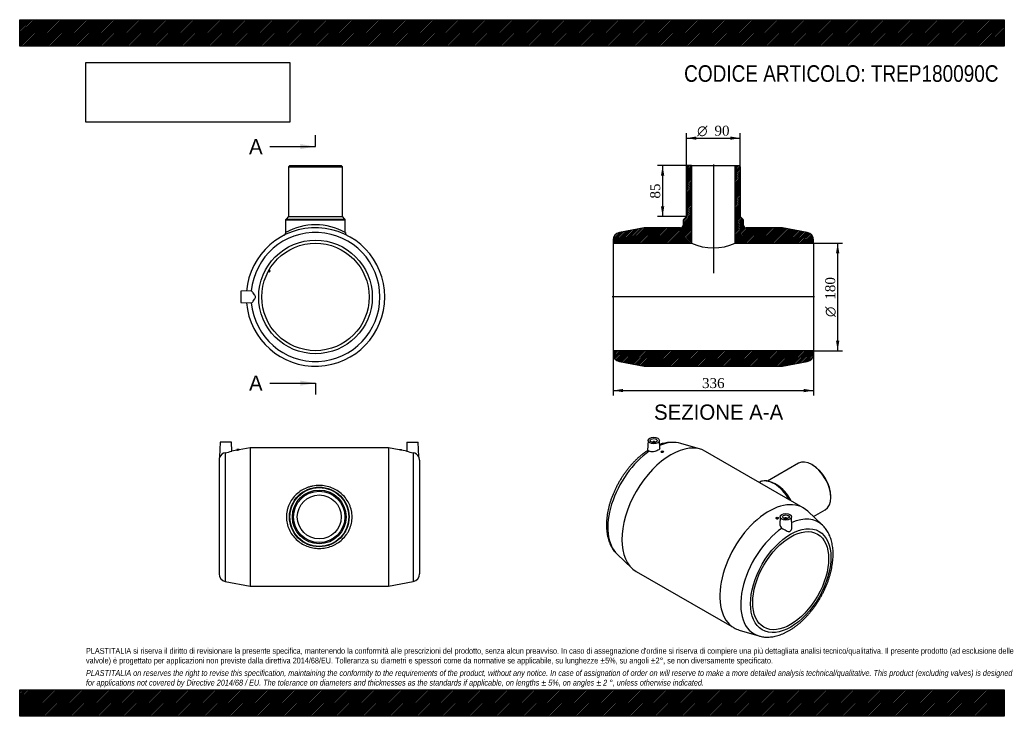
# Model space of a CAD drawing. Header units: millimetres. Extents: x 0 to 1650, y 0 to 1167.
import ezdxf
from ezdxf.enums import TextEntityAlignment as Align
from ezdxf.lldxf.tags import DXFTag

# ---------------------------------------------------------------- set-up
doc = ezdxf.new("R2010")
doc.units = ezdxf.units.MM
doc.header["$LTSCALE"] = 5.555556
for name, color, linetype in [('Default', 7, 'Continuous'), ('DV4_Default', 7, 'Continuous'), ('TREP180090C', 7, 'Continuous')]:
    doc.layers.add(name, color=color, linetype=linetype)
doc.styles.add('SEACAD_Solid_Edge_ANSI', font='seans.ttf')
doc.styles.add('SEACAD_Solid_Edge_ANSI1_Symbols', font='semeca1.ttf')
doc.styles.add('SEACAD_Times_New_Roman', font='times.ttf')
tags = doc.linetypes.add('CENTER2', pattern=[28.575, 19.05, -3.175, 3.175, -3.175]).pattern_tags.tags
tags[10:11] = [DXFTag(74, 4), DXFTag(75, 0), DXFTag(340, '0'), DXFTag(46, 0.0), DXFTag(50, 0.0), DXFTag(44, 0.0), DXFTag(45, 0.0)]
tags[8:9] = [DXFTag(74, 4), DXFTag(75, 0), DXFTag(340, '0'), DXFTag(46, 0.0), DXFTag(50, 0.0), DXFTag(44, 0.0), DXFTag(45, 0.0)]
tags[6:7] = [DXFTag(74, 4), DXFTag(75, 0), DXFTag(340, '0'), DXFTag(46, 0.0), DXFTag(50, 0.0), DXFTag(44, 0.0), DXFTag(45, 0.0)]
tags[4:5] = [DXFTag(74, 4), DXFTag(75, 0), DXFTag(340, '0'), DXFTag(46, 0.0), DXFTag(50, 0.0), DXFTag(44, 0.0), DXFTag(45, 0.0)]
doc.dimstyles.new('ANSImm', dxfattribs={"dimtxt": 16.666667, "dimasz": 16.666667, "dimexe": 8.333333, "dimexo": 0, "dimgap": 4.166667, "dimtad": 1, "dimdsep": 46, "dimtxsty": 'SEACAD_Times_New_Roman', "dimblk1": '_SE_FILLED', "dimblk2": '_SE_FILLED', "dimsah": 1, "dimcen": 8.333333, "dimazin": 0, "dimtfac": 0.85, "dimtdec": 3, "dimtofl": 0, "dimtmove": 0, "dimatfit": 3, "dimfxl": 1, "dimarcsym": 0})
picture_1 = doc.add_image_def('image1.jpg', size_in_pixel=(4302, 1260))

# ---------------------------------------------------------------- blocks, each defined once
blk = doc.blocks.new('SE')
at = {"layer": 'TREP180090C', "color": 7, "linetype": 'Continuous'}
for p, q in [((336, 458.9), (335.1, 434.5)), ((355, 458.9), (336, 458.9)), ((355.5, 444), (355, 458.9)), ((364, 445.7), (355.5, 444)), ((368, 446.6), (364, 446.6)), ((364, 446.6), (364, 445.7)), ((386, 449.9), (368, 446.4)), ((368, 446.5), (368, 446.6)), ((386, 449.9), (386, 217.9)), ((618, 449.9), (386, 449.9)), ((618, 449.9), (618, 217.9)), ((636, 446.4), (618, 449.9)), ((636, 446.6), (640, 446.6)), ((636, 446.6), (636, 446.5)), ((640, 445.7), (640, 446.6)), ((648.5, 444), (640, 445.7)), ((649, 458.9), (648.5, 444)), ((649, 458.9), (668, 458.9)), ((668.8, 434.5), (668, 458.9)), ((334, 429.2), (334, 238.7)), ((344.5, 441.5), (344.5, 225.9)), ((659.4, 441.5), (659.4, 225.9)), ((670, 429.2), (670, 238.7)), ((344.5, 225.9), (386, 217.9)), ((386, 217.9), (618, 217.9)), ((618, 217.9), (659.4, 225.9))]:
    blk.add_line(p, q, dxfattribs=at)
for radius in [50, 49.4, 45, 43, 36.8]:
    blk.add_circle((502, 333.9), radius, dxfattribs=at)
for centre, radius, start, end in [((347, 429.2), 13, 155.5091, 180), ((346.6, 428.8), 12.8, 99.3541, 153.7016), ((322.6, 559.1), 119.7, 280.5621, 285.9667), ((681.4, 559.1), 119.7, 254.0333, 259.4379), ((657.4, 428.8), 12.8, 26.2984, 80.6459), ((657, 429.2), 13, 0, 24.4916), ((347, 238.7), 13, 180, 259.0793), ((657, 238.7), 13, 280.9207, 0)]:
    blk.add_arc(centre, radius, start, end, dxfattribs=at)
for points, knots in [([(364, 445.7), (364, 445.7), (364.2, 445.7), (364.9, 445.8), (365.4, 445.9), (366.5, 446.1), (367, 446.2), (367.7, 446.4), (368, 446.4), (368, 446.5), (368, 446.5), (368, 446.5)], [0.1275895, 0.1275895, 0.1275895, 0.1275895, 0.25, 0.25, 0.375, 0.375, 0.5, 0.5, 0.625, 0.625, 0.6277826, 0.6277826, 0.6277826, 0.6277826]), ([(640, 445.7), (640, 445.7), (639.8, 445.7), (639, 445.8), (638.5, 445.9), (637.5, 446.1), (637, 446.2), (636.2, 446.4), (636, 446.4), (636, 446.5), (636, 446.5), (636, 446.5)], [0.1275895, 0.1275895, 0.1275895, 0.1275895, 0.25, 0.25, 0.375, 0.375, 0.5, 0.5, 0.625, 0.625, 0.6277826, 0.6277826, 0.6277826, 0.6277826]), ([(447, 333.9), (447, 337.5), (447.4, 341.1), (448.5, 346.3), (449, 348), (450.1, 351.4), (450.7, 353.1), (452.9, 357.9), (454.6, 360.9), (458.7, 366.6), (461, 369.2), (466.1, 374), (468.9, 376.2), (474.8, 379.9), (477.9, 381.4), (482.8, 383.4), (484.5, 383.9), (487.9, 384.9), (489.6, 385.3), (494.8, 386.3), (498.4, 386.6), (505.5, 386.7), (509.1, 386.3), (516.1, 385), (519.5, 384), (526.1, 381.4), (529.2, 379.9), (535.2, 376.1), (537.9, 374), (543, 369.2), (545.3, 366.6), (549.4, 360.9), (551.1, 357.9), (553.3, 353.1), (553.9, 351.4), (555, 348), (555.5, 346.3), (556.6, 341.1), (557, 337.6), (557, 330.4), (556.6, 326.8), (555.1, 319.8), (554, 316.5), (551.9, 311.6), (551.1, 310), (549.3, 307), (548.4, 305.5), (545.3, 301.3), (543, 298.6), (537.9, 293.9), (535.2, 291.7), (530.8, 289), (529.2, 288.1), (526.1, 286.5), (524.5, 285.8), (519.5, 283.8), (516.2, 282.9), (509.2, 281.5), (505.6, 281.2), (498.4, 281.2), (494.9, 281.5), (487.9, 282.8), (484.4, 283.8), (477.9, 286.4), (474.7, 288), (468.8, 291.7), (466.1, 293.9), (461, 298.6), (458.6, 301.3), (454.6, 306.9), (452.9, 310), (450, 316.4), (448.9, 319.8), (447.7, 325), (447.5, 326.8), (447.1, 330.3), (447, 332.1), (447, 333.9)], [0, 0, 0, 0, 0.03125, 0.03125, 0.046875, 0.046875, 0.0625, 0.0625, 0.09375, 0.09375, 0.125, 0.125, 0.15625, 0.15625, 0.1875, 0.1875, 0.203125, 0.203125, 0.21875, 0.21875, 0.25, 0.25, 0.28125, 0.28125, 0.3125, 0.3125, 0.34375, 0.34375, 0.375, 0.375, 0.40625, 0.40625, 0.4375, 0.4375, 0.453125, 0.453125, 0.46875, 0.46875, 0.5, 0.5, 0.53125, 0.53125, 0.5625, 0.5625, 0.578125, 0.578125, 0.59375, 0.59375, 0.625, 0.625, 0.65625, 0.65625, 0.671875, 0.671875, 0.6875, 0.6875, 0.71875, 0.71875, 0.75, 0.75, 0.78125, 0.78125, 0.8125, 0.8125, 0.84375, 0.84375, 0.875, 0.875, 0.90625, 0.90625, 0.9375, 0.9375, 0.96875, 0.96875, 0.984375, 0.984375, 1, 1, 1, 1])]:
    blk.add_open_spline(points, degree=3, knots=knots, dxfattribs=at)
blk = doc.blocks.new('SE1')
at = {"layer": 'TREP180090C', "color": 7, "linetype": 'Continuous'}
for p, q in [((1053.1, 461.9), (1052.3, 445.1)), ((1060.5, 459.2), (1060.5, 458.7)), ((1064.5, 458.7), (1064.5, 459.2)), ((1072.6, 449.1), (1072, 461.9)), ((1140.7, 447.3), (1108, 457)), ((1075, 443.4), (1075, 442.7)), ((1079, 443.1), (1079, 443.4)), ((1313.2, 348.9), (1149.2, 443.6)), ((1304.9, 423.8), (1253.3, 394)), ((1328.8, 420.7), (1327.4, 421.6)), ((1239.5, 391.8), (1239.2, 391.7)), ((1268.7, 387.7), (1265.5, 389.5)), ((1359.2, 366.4), (1359.2, 368.1)), ((1267.4, 332.3), (1267.4, 332.1)), ((1271.4, 331.6), (1271.4, 332.3)), ((1274.4, 334.1), (1273.8, 321.4)), ((1281.9, 331.4), (1281.9, 330.9)), ((1285.9, 330.9), (1285.9, 331.4)), ((1294.1, 317.6), (1293.4, 334.1)), ((1345.4, 319.9), (1320.6, 343.4)), ((1330.1, 334.4), (1349.9, 345.8)), ((1001, 271.7), (1025.8, 248.2)), ((1033.2, 242.7), (1197.2, 148)), ((1205.7, 144.4), (1238.4, 134.6))]:
    blk.add_line(p, q, dxfattribs=at)
for centre, radius, start, end in [((1092.8, 396.6), 62.2, 75.907, 109.2791), ((1249.7, 373.2), 21.3, 72.5953, 118.9546)]:
    blk.add_arc(centre, radius, start, end, dxfattribs=at)
for centre, major_axis, start_param, end_param in [((1091.2, 343.2), (-58, -100.5), 3.141593, 6.283185), ((1062.5, 459.2), (-2, 0), 2.647628, 6.283185), ((1062.5, 459.2), (-2, 0), 0, 0.493965), ((1061.9, 360.1), (-54, -93.5), 3.278451, 3.788577), ((1061.9, 360.1), (-54, -93.5), 4.020312, 6.146327), ((1327.4, 384.8), (-22.5, 39), 3.141593, 6.283185), ((1328.8, 385.6), (21.5, -37.2), 0.785398, 2.356194), ((1264.5, 348.5), (-25, 43.3), 0, 0.004425), ((1264.5, 348.5), (-25, 43.3), 4.698955, 6.283185), ((1265.5, 349.1), (24.7, -42.8), 1.52934, 2.626255), ((1268.7, 350.9), (-22.5, 39), 4.628706, 5.497787), ((1255.2, 248.5), (-58, -100.5), 3.004734, 6.283185), ((1283.9, 331.4), (2, 0), 0, 3.635557), ((1283.9, 331.4), (2, 0), 5.789221, 6.283185), ((1284.6, 231.5), (-54, -93.5), 3.004734, 3.805801), ((1284.6, 231.5), (-54, -93.5), 4.020312, 6.420044), ((1255.2, 248.5), (-58, -100.5), 0, 0.136859)]:
    blk.add_ellipse(centre, major_axis=major_axis, ratio=0.57735, start_param=start_param, end_param=end_param, dxfattribs=at)
for centre, major_axis in [((1062.5, 461.8), (-9.5, 0)), ((1062.5, 461.8), (-5.75, 0)), ((1077, 443.4), (-2, 0)), ((1269.4, 332.3), (2, 0)), ((1283.9, 334), (9.5, 0)), ((1283.9, 334), (5.75, 0)), ((1292, 227.2), (-47.6, -82.5)), ((1292, 227.2), (-45, -77.9))]:
    blk.add_ellipse(centre, major_axis=major_axis, ratio=0.57735, dxfattribs=at)
for points, knots in [([(1072.6, 449.1), (1072.6, 448.5), (1072.4, 447.9), (1071.4, 446.7), (1070.6, 446.1), (1068.6, 445), (1067.4, 444.4), (1064.8, 443.6), (1063.4, 443.3), (1060.6, 442.9), (1059.2, 442.9), (1056.8, 443.1), (1055.7, 443.4), (1054.8, 443.8)], [0.2592218, 0.2592218, 0.2592218, 0.2592218, 0.375, 0.375, 0.5, 0.5, 0.625, 0.625, 0.75, 0.75, 0.875, 0.875, 1, 1, 1, 1]), ([(1052.4, 445.2), (1051.8, 444.8), (1049.9, 443.6), (1046.5, 441.2), (1042.5, 438.1), (1038.5, 434.7), (1034.6, 431.2), (1030.7, 427.4), (1027, 423.5), (1023.3, 419.4), (1019.8, 415.2), (1016.4, 410.8), (1013.1, 406.3), (1009.9, 401.6), (1006.9, 396.9), (1004.1, 392), (1001.4, 387), (998.8, 382), (996.5, 376.9), (994.3, 371.8), (992.2, 366.6), (990.4, 361.5), (988.8, 356.3), (987.4, 351.1), (986.1, 345.9), (985.1, 340.7), (984.3, 335.6), (983.7, 330.5), (983.4, 325.5), (983.2, 320.6), (983.3, 315.7), (983.7, 311), (984.2, 306.4), (985, 301.9), (986.1, 297.6), (987.4, 293.4), (988.9, 289.5), (990.6, 285.7), (992.6, 282.2), (994.7, 278.9), (997.1, 275.8), (999.2, 273.4), (1000.5, 272.2), (1001, 271.7)], [0, 0, 0, 0, 0.01032, 0.035649, 0.060956, 0.086232, 0.111474, 0.13668, 0.161852, 0.186992, 0.212103, 0.23719, 0.262258, 0.28731, 0.312352, 0.33739, 0.362429, 0.387472, 0.412525, 0.437593, 0.462681, 0.487795, 0.51294, 0.53812, 0.56334, 0.588604, 0.613913, 0.639269, 0.66467, 0.690111, 0.715582, 0.741067, 0.766536, 0.791957, 0.81729, 0.842488, 0.867501, 0.892282, 0.916792, 0.941006, 0.964915, 0.988531, 1, 1, 1, 1]), ([(1054.8, 443.8), (1053.9, 444.2), (1053.2, 444.5), (1052.5, 444.9), (1052.3, 445.1), (1052.3, 445.2)], [0, 0, 0, 0, 0.125, 0.125, 0.2361024, 0.2361024, 0.2361024, 0.2361024]), ([(1079, 443.1), (1079, 442.9), (1078.8, 442.6), (1078.1, 442.2), (1077.6, 442), (1076.5, 441.9), (1076, 441.9), (1075.3, 442.2), (1075.1, 442.4), (1075, 442.6)], [0.5031986, 0.5031986, 0.5031986, 0.5031986, 0.625, 0.625, 0.75, 0.75, 0.875, 0.875, 1, 1, 1, 1]), ([(1267.4, 332.1), (1267.4, 331.7), (1267.6, 331.3), (1268.3, 330.7), (1268.8, 330.5), (1269.3, 330.5)], [0.751936, 0.751936, 0.751936, 0.751936, 0.875, 0.875, 1, 1, 1, 1]), ([(1269.3, 330.5), (1269.9, 330.4), (1270.4, 330.5), (1271.1, 330.9), (1271.4, 331.3), (1271.4, 331.6), (1271.4, 331.6), (1271.4, 331.6)], [0, 0, 0, 0, 0.125, 0.125, 0.25, 0.25, 0.2520326, 0.2520326, 0.2520326, 0.2520326]), ([(1238.5, 134.6), (1239.4, 134.4), (1241.2, 133.8), (1244.6, 133.2), (1248.3, 132.7), (1252.1, 132.6), (1256.1, 132.7), (1260.1, 133), (1264.2, 133.7), (1268.3, 134.6), (1272.5, 135.9), (1276.7, 137.4), (1280.9, 139.1), (1285.1, 141.2), (1289.4, 143.5), (1293.5, 146), (1297.7, 148.8), (1301.8, 151.9), (1305.8, 155.1), (1309.8, 158.5), (1313.7, 162.2), (1317.5, 166), (1321.2, 170), (1324.8, 174.2), (1328.2, 178.5), (1331.6, 182.9), (1334.8, 187.5), (1337.9, 192.2), (1340.9, 197.1), (1343.6, 202), (1346.3, 206.9), (1348.7, 212), (1351, 217.1), (1353.1, 222.2), (1355.1, 227.4), (1356.8, 232.6), (1358.3, 237.8), (1359.7, 243), (1360.8, 248.2), (1361.7, 253.3), (1362.4, 258.4), (1362.9, 263.5), (1363.1, 268.5), (1363.2, 273.3), (1363, 278.1), (1362.5, 282.8), (1361.8, 287.4), (1360.9, 291.8), (1359.8, 296), (1358.4, 300.1), (1356.7, 304), (1354.9, 307.6), (1352.9, 311), (1350.6, 314.3), (1348.2, 317.2), (1346.4, 319.1), (1345.5, 319.9), (1345.4, 319.9)], [0, 0, 0, 0, 0.011507, 0.028774, 0.046188, 0.063782, 0.081578, 0.099584, 0.117799, 0.136208, 0.154786, 0.173504, 0.192328, 0.211226, 0.230171, 0.249138, 0.268107, 0.287062, 0.305998, 0.32491, 0.343795, 0.362654, 0.381487, 0.400298, 0.419089, 0.437863, 0.456625, 0.475376, 0.494123, 0.512867, 0.531614, 0.550366, 0.569127, 0.587901, 0.606692, 0.625505, 0.644342, 0.663207, 0.682103, 0.701033, 0.719998, 0.738997, 0.758028, 0.777086, 0.796163, 0.81524, 0.834294, 0.853299, 0.872221, 0.891025, 0.909674, 0.928134, 0.946381, 0.964402, 0.982196, 0.99978, 1, 1, 1, 1]), ([(1273.8, 321.4), (1273.8, 321.2), (1273.8, 321), (1273.9, 319.8), (1274.3, 318.7), (1275.5, 316.8), (1276.4, 316), (1277.4, 315.2)], [0.7258264, 0.7258264, 0.7258264, 0.7258264, 0.75, 0.75, 0.875, 0.875, 1, 1, 1, 1]), ([(1277.4, 315.2), (1278.5, 314.5), (1279.7, 313.8), (1282.1, 312.4), (1283.3, 311.7), (1285.7, 310.6), (1286.8, 310), (1288.5, 309.6), (1289.1, 309.4), (1290.2, 309.4), (1290.7, 309.5), (1291.7, 310.1), (1292.1, 310.6), (1292.8, 311.6), (1293.1, 312.2), (1293.8, 314.1), (1294, 315.4), (1294.1, 317), (1294.1, 317.3), (1294.1, 317.6)], [0, 0, 0, 0, 0.125, 0.125, 0.25, 0.25, 0.375, 0.375, 0.4375, 0.4375, 0.5, 0.5, 0.5625, 0.5625, 0.625, 0.625, 0.75, 0.75, 0.7812125, 0.7812125, 0.7812125, 0.7812125])]:
    blk.add_open_spline(points, degree=3, knots=knots, dxfattribs=at)
blk = doc.blocks.new('SE2')
at = {"layer": 'TREP180090C', "color": 7, "linetype": 'Continuous'}
for p, q in [((452.7, 922.3), (450.7, 920.3)), ((450.7, 920.3), (540.7, 920.3)), ((450.7, 920.3), (450.7, 837.3)), ((452.7, 922.3), (538.7, 922.3)), ((540.7, 920.3), (538.7, 922.3)), ((540.7, 837.3), (540.7, 920.3)), ((445.7, 831.4), (545.7, 831.4)), ((445.7, 831.4), (445.7, 810.1)), ((450.7, 837.3), (446.3, 832.8)), ((446.3, 832.8), (545.1, 832.8)), ((450.7, 837.3), (540.7, 837.3)), ((545.1, 832.8), (540.7, 837.3)), ((545.7, 810.1), (545.7, 831.4)), ((416.8, 745.5), (418.5, 744.5)), ((419.5, 746.3), (417.8, 747.3)), ((418.5, 744.5), (419.5, 746.3)), ((388, 712.4), (370.7, 711.8)), ((370.7, 711.8), (370.7, 692.8)), ((370.7, 692.8), (388, 692.2))]:
    blk.add_line(p, q, dxfattribs=at)
for radius in [95.2, 90]:
    blk.add_circle((495.7, 702.3), radius, dxfattribs=at)
for centre, radius, start, end in [((447.7, 831.4), 2, 135, 180), ((543.7, 831.4), 2, 0, 45), ((495.7, 702.3), 116, 0, 175.1394), ((495.7, 702.3), 108, 185.3469, 174.6531), ((440.8, 810), 4.94, 299.1474, 0.662), ((495.7, 722.2), 101.1, 60.3602, 119.6398), ((550.7, 810), 4.93, 179.2571, 239.3117), ((495.7, 702.3), 116, 184.8606, 360)]:
    blk.add_arc(centre, radius, start, end, dxfattribs=at)
for points in [[(388.2, 712.3), (388.1, 712.4), (388.1, 712.4), (388, 712.4)], [(388, 692.2), (388.1, 692.2), (388.1, 692.2), (388.2, 692.2)]]:
    blk.add_open_spline(points, degree=3, dxfattribs=at)
blk.add_open_spline([(388.2, 692.2), (388.4, 692.3), (388.9, 692.7), (390, 693.9), (390.8, 694.6), (392.2, 696.4), (393, 697.4), (394.1, 699), (394.4, 699.6), (395, 700.9), (395.1, 701.6), (395.1, 703), (395, 703.7), (394.4, 704.9), (394.1, 705.5), (393, 707.2), (392.2, 708.2), (390.7, 709.9), (390, 710.7), (388.9, 711.8), (388.4, 712.2), (388.2, 712.3)], degree=3, knots=[0, 0, 0, 0, 0.125, 0.125, 0.25, 0.25, 0.375, 0.375, 0.4375, 0.4375, 0.5, 0.5, 0.5625, 0.5625, 0.625, 0.625, 0.75, 0.75, 0.875, 0.875, 1, 1, 1, 1], dxfattribs=at)
blk = doc.blocks.new('SE4')
at = {"color": 7, "linetype": 'Continuous', "style": 'SEACAD_Solid_Edge_ANSI'}
blk.add_text('A', height=25.6, dxfattribs=at).set_placement((384.3, 966.9), align=Align.TOP_LEFT)
blk = doc.blocks.new('SE5')
at = {"color": 7, "linetype": 'Continuous', "style": 'SEACAD_Solid_Edge_ANSI'}
blk.add_text('A', height=25.6, dxfattribs=at).set_placement((384.3, 570.7), align=Align.TOP_LEFT)
blk = doc.blocks.new('SEANNOT_GROUP')
at = {"linetype": 'Continuous'}
blk.add_hatch(color=7, dxfattribs=at).paths.add_polyline_path([(470.2, 949.9), (495.7, 954.1), (470.2, 958.4)])
at = {"color": 7, "linetype": 'Continuous'}
blk.add_lwpolyline([(419, 954.1), (495.7, 954.1)], dxfattribs=at)
blk = doc.blocks.new('SEANNOT_GROUP1')
at = {"linetype": 'Continuous'}
blk.add_hatch(color=7, dxfattribs=at).paths.add_polyline_path([(470.2, 553.7), (495.7, 558), (470.2, 562.2)])
at = {"color": 7, "linetype": 'Continuous'}
blk.add_lwpolyline([(419, 558), (495.7, 558)], dxfattribs=at)
blk = doc.blocks.new('SE3')
at = {"layer": 'Default', "color": 7, "linetype": 'CENTER2'}
for p, q in [((495.7, 954.1), (495.7, 973.3)), ((495.7, 558), (495.7, 538.8))]:
    blk.add_line(p, q, dxfattribs=at)
at = {"layer": 'Default', "color": 7, "linetype": 'CENTER2', "const_width": 0.0001}
blk.add_lwpolyline([(495.7, 954.1), (495.7, 558)], dxfattribs=at)
at = {"layer": 'Default'}
for name in ['SE4', 'SEANNOT_GROUP', 'SE5', 'SEANNOT_GROUP1']:
    blk.add_blockref(name, (0, 0), dxfattribs=at)
blk = doc.blocks.new('SE6')
at = {"layer": 'TREP180090C', "linetype": 'Continuous'}
h = blk.add_hatch(dxfattribs=at)
h.set_pattern_fill('LINE', scale=0.629921, angle=45, style=0)
edge = h.paths.add_edge_path()
edge.add_line((1107.4, 818.3), (1046.4, 818.3))
edge.add_line((1046.4, 818.3), (1005, 810.3))
edge.add_arc((1007.4, 797.5), 13, 100.9207, 180)
edge.add_line((994.4, 797.5), (994.4, 792.3))
edge.add_line((994.4, 792.3), (1125.6, 792.3))
edge.add_line((1125.6, 792.3), (1125.6, 922.3))
edge.add_line((1125.6, 922.3), (1119.4, 922.3))
edge.add_line((1119.4, 922.3), (1117.4, 920.3))
edge.add_line((1117.4, 920.3), (1117.4, 837.3))
edge.add_line((1117.4, 837.3), (1113, 832.8))
edge.add_arc((1114.4, 831.4), 2, 135, 180)
edge.add_line((1112.4, 831.4), (1112.4, 823.3))
edge.add_arc((1107.4, 823.3), 5, 270, 360, ccw=False)
h = blk.add_hatch(dxfattribs=at)
h.set_pattern_fill('LINE', scale=0.629921, angle=45, style=0)
edge = h.paths.add_edge_path()
edge.add_line((1319.9, 810.3), (1278.4, 818.3))
edge.add_line((1278.4, 818.3), (1217.4, 818.3))
edge.add_arc((1217.4, 823.3), 5, 180, 270, ccw=False)
edge.add_line((1212.4, 823.3), (1212.4, 831.4))
edge.add_arc((1210.4, 831.4), 2, 0, 45)
edge.add_line((1211.9, 832.8), (1207.4, 837.3))
edge.add_line((1207.4, 837.3), (1207.4, 920.3))
edge.add_line((1207.4, 920.3), (1205.4, 922.3))
edge.add_line((1205.4, 922.3), (1199.2, 922.3))
edge.add_line((1199.2, 922.3), (1199.2, 792.3))
edge.add_line((1199.2, 792.3), (1330.4, 792.3))
edge.add_line((1330.4, 792.3), (1330.4, 797.5))
edge.add_arc((1317.4, 797.5), 13, 0, 79.0793)
h = blk.add_hatch(dxfattribs=at)
h.set_pattern_fill('LINE', scale=0.629921, angle=45, style=0)
edge = h.paths.add_edge_path()
edge.add_line((994.4, 612.3), (994.4, 607))
edge.add_arc((1007.4, 607), 13, 180, 259.0793)
edge.add_line((1005, 594.3), (1046.4, 586.3))
edge.add_line((1046.4, 586.3), (1278.4, 586.3))
edge.add_line((1278.4, 586.3), (1319.9, 594.3))
edge.add_arc((1317.4, 607), 13, 280.9207, 360)
edge.add_line((1330.4, 607), (1330.4, 612.3))
edge.add_line((1330.4, 612.3), (994.4, 612.3))
at = {"layer": 'DV4_Default', "color": 7, "linetype": 'CENTER2'}
for p, q in [((1162.4, 924), (1162.4, 742.1)), ((1332.2, 702.3), (992.7, 702.3))]:
    blk.add_line(p, q, dxfattribs=at)
at = {"layer": 'TREP180090C', "color": 7, "linetype": 'Continuous'}
for p, q in [((1117.4, 920.3), (1119.4, 922.3)), ((1117.4, 837.3), (1117.4, 920.3)), ((1119.4, 922.3), (1125.6, 922.3)), ((1125.6, 922.3), (1199.2, 922.3)), ((1125.6, 922.3), (1125.6, 792.3)), ((1199.2, 792.3), (1199.2, 922.3)), ((1199.2, 922.3), (1205.4, 922.3)), ((1205.4, 922.3), (1207.4, 920.3)), ((1207.4, 920.3), (1207.4, 837.3)), ((1112.4, 823.3), (1112.4, 831.4)), ((1113, 832.8), (1117.4, 837.3)), ((1207.4, 837.3), (1211.9, 832.8)), ((1212.4, 831.4), (1212.4, 823.3)), ((1046.4, 818.3), (1005, 810.3)), ((1107.4, 818.3), (1046.4, 818.3)), ((1278.4, 818.3), (1217.4, 818.3)), ((1319.9, 810.3), (1278.4, 818.3)), ((994.4, 797.5), (994.4, 792.3)), ((994.4, 792.3), (994.4, 612.3)), ((994.4, 792.3), (1125.6, 792.3)), ((1199.2, 792.3), (1330.4, 792.3)), ((1330.4, 792.3), (1330.4, 797.5)), ((1330.4, 792.3), (1330.4, 612.3)), ((994.4, 612.3), (994.4, 607)), ((1330.4, 612.3), (994.4, 612.3)), ((1330.4, 607), (1330.4, 612.3)), ((1005, 594.3), (1046.4, 586.3)), ((1278.4, 586.3), (1319.9, 594.3)), ((1046.4, 586.3), (1278.4, 586.3))]:
    blk.add_line(p, q, dxfattribs=at)
for centre, radius, start, end in [((1114.4, 831.4), 2, 135, 180), ((1210.4, 831.4), 2, 0, 45), ((1007.4, 797.5), 13, 100.9207, 180), ((1107.4, 823.3), 5, 270, 0), ((1217.4, 823.3), 5, 180, 270), ((1217.3, 823.2), 4.8, 178.8048, 223.0768), ((1217.4, 823.2), 4.95, 222.3215, 270.2705), ((1317.4, 797.5), 13, 0, 79.0793), ((1162.4, 874.6), 90.2, 245.9241, 294.0759), ((1007.4, 607), 13, 180, 259.0793), ((1317.4, 607), 13, 280.9207, 0)]:
    blk.add_arc(centre, radius, start, end, dxfattribs=at)
blk = doc.blocks.new('DMBLK21')
at = {"layer": 'Default', "linetype": 'Continuous'}
for points in [[(1011.1, 542.8), (1011.1, 548.3), (994.4, 545.6)], [(1313.8, 542.8), (1330.4, 545.6), (1313.8, 548.3)]]:
    blk.add_hatch(color=7, dxfattribs=at).paths.add_polyline_path(points)
at = {"layer": 'Default', "color": 7, "linetype": 'Continuous'}
for p, q in [((994.4, 612.3), (994.4, 537.2)), ((1330.4, 612.3), (1330.4, 537.2)), ((994.4, 545.6), (1330.4, 545.6))]:
    blk.add_line(p, q, dxfattribs=at)
at = {"layer": 'Default', "color": 7, "linetype": 'Continuous', "style": 'SEACAD_Times_New_Roman'}
blk.add_text('336', height=16.67, dxfattribs=at).set_placement((1143.5, 566.4), align=Align.TOP_LEFT)
blk = doc.blocks.new('_SE_FILLED')
at = {"color": 0}
blk.add_line((0, 0), (-1, 0), dxfattribs=at)
blk.add_solid([(0, 0), (-1, -0.1665), (-1, 0.1665), (0, 0)], dxfattribs=at)
blk = doc.blocks.new('GDimGGroup')
at = {"layer": 'Default', "linetype": 'Continuous'}
for points in [[(1373.5, 775.6), (1370.7, 792.3), (1368, 775.6)], [(1373.5, 628.9), (1368, 628.9), (1370.7, 612.3)]]:
    blk.add_hatch(color=7, dxfattribs=at).paths.add_polyline_path(points)
at = {"layer": 'Default', "color": 7, "linetype": 'Continuous'}
for p, q in [((1330.4, 792.3), (1379.1, 792.3)), ((1370.7, 792.3), (1370.7, 612.3)), ((1330.4, 612.3), (1379.1, 612.3))]:
    blk.add_line(p, q, dxfattribs=at)
for s, height, style, p in [('180', 16.67, 'SEACAD_Times_New_Roman', (1349.9, 697.8)), ('O', 16.7, 'SEACAD_Solid_Edge_ANSI1_Symbols', (1349.9, 668.8))]:
    blk.add_text(s, height=height, rotation=90, dxfattribs=dict(at, style=style)).set_placement(p, align=Align.TOP_LEFT)
blk = doc.blocks.new('GDimGGroup1')
at = {"layer": 'Default', "linetype": 'Continuous'}
for points in [[(1134.1, 971.1), (1117.4, 968.3), (1134.1, 965.5)], [(1190.8, 971.1), (1190.8, 965.5), (1207.4, 968.3)]]:
    blk.add_hatch(color=7, dxfattribs=at).paths.add_polyline_path(points)
at = {"layer": 'Default', "color": 7, "linetype": 'Continuous'}
for p, q in [((1117.4, 920.3), (1117.4, 976.6)), ((1207.4, 920.3), (1207.4, 976.6)), ((1117.4, 968.3), (1207.4, 968.3))]:
    blk.add_line(p, q, dxfattribs=at)
for s, height, style, p in [('O', 16.7, 'SEACAD_Solid_Edge_ANSI1_Symbols', (1135.3, 989.1)), ('90', 16.67, 'SEACAD_Times_New_Roman', (1164.3, 989.1))]:
    blk.add_text(s, height=height, dxfattribs=dict(at, style=style)).set_placement(p, align=Align.TOP_LEFT)
blk = doc.blocks.new('DMBLK22')
at = {"layer": 'Default', "linetype": 'Continuous'}
for points in [[(1074.6, 905.6), (1080.2, 905.6), (1077.4, 922.3)], [(1074.6, 853.9), (1077.4, 837.3), (1080.2, 853.9)]]:
    blk.add_hatch(color=7, dxfattribs=at).paths.add_polyline_path(points)
at = {"layer": 'Default', "color": 7, "linetype": 'Continuous'}
for p, q in [((1125.6, 922.3), (1069.1, 922.3)), ((1077.4, 922.3), (1077.4, 837.3)), ((1117.4, 837.3), (1069.1, 837.3))]:
    blk.add_line(p, q, dxfattribs=at)
at = {"layer": 'Default', "color": 7, "linetype": 'Continuous', "style": 'SEACAD_Times_New_Roman'}
blk.add_text('85', height=16.67, rotation=90, dxfattribs=at).set_placement((1056.6, 867.1), align=Align.TOP_LEFT)

msp = doc.modelspace()

# ---------------------------------------------------------------- hatches: boundary and pattern name
at = {"layer": 'Default', "linetype": 'Continuous'}
h = msp.add_hatch(dxfattribs=at)
h.set_pattern_fill('LINE', scale=0.629921, angle=45, style=0)
h.paths.add_polyline_path([(1650, 1122.222), (1650, 1166.667), (0, 1166.667), (0, 1122.222)])
for points in [[(1650, 1122.222), (1650, 1166.667), (0, 1166.667), (0, 1122.222)], [(1650, 0), (1650, 44.444), (0, 44.444), (0, 0)]]:
    msp.add_hatch(color=7, dxfattribs=at).paths.add_polyline_path(points)
h = msp.add_hatch(dxfattribs=at)
h.set_pattern_fill('LINE', scale=0.629921, angle=45, style=0)
h.paths.add_polyline_path([(1650, 0), (1650, 44.444), (0, 44.444), (0, 0)])

# ---------------------------------------------------------------- linework, layer by layer
at = {"layer": 'Default', "color": 7, "linetype": 'Continuous'}
for p, q in [((0, 1166.667), (1650, 1166.667)), ((0, 1122.222), (0, 1166.667)), ((1650, 1166.667), (1650, 1122.222)), ((1650, 1122.222), (0, 1122.222)), ((0, 44.444), (1650, 44.444)), ((0, 0), (0, 44.444)), ((1650, 44.444), (1650, 0)), ((1650, 0), (0, 0))]:
    msp.add_line(p, q, dxfattribs=at)

# ---------------------------------------------------------------- block references
at = {"layer": 'Default'}
for name in ['GDimGGroup1', 'SE3', 'SE6', 'SE2', 'GDimGGroup', 'SE1', 'SE']:
    msp.add_blockref(name, (0, 0), dxfattribs=at)

# ---------------------------------------------------------------- texts
at = {"layer": 'Default', "color": 7, "linetype": 'Continuous', "style": 'SEACAD_Solid_Edge_ANSI'}
msp.add_text('SEZIONE A-A', height=25.55556, dxfattribs=at).set_placement((1063, 522.157), align=Align.TOP_LEFT)
at = {"layer": 'Default', "attachment_point": 1}
for s, insert, char_height, width in [('{\\fArial Narrow|b0||i0||c0|p34;\\C7;\\H27.77777778;\\W1.;CODICE ARTICOLO: TREP180090C}', (1113.462, 1090.402), 27.77778, 535.79648), ("{\\fArial Narrow|b0||i0||c0|p34;\\C7;\\H9.722222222;\\W1.;PLASTITALIA si riserva il diritto di revisionare la presente specifica, mantenendo la conformità alle prescrizioni del prodotto, senza alcun preavviso. In caso di assegnazione d'ordine si riserva di compiere una più dettagliata analisi tecnico/qualitativa. Il presente prodotto (ad esclusione delle \\P}{\\fArial Narrow|b0||i0||c0|p34;\\C7;\\H9.722222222;\\W1.;valvole) è progettato per applicazioni non previste dalla direttiva 2014/68/EU. Tolleranza su diametri e spessori come da normative se applicabile, su lunghezze ±5%, su angoli ±2°, se non diversamente specificato.\\P}{\\fArial Narrow|b0||i0||c0|p34;\\C7;\\H2.777777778;\\W1.;   \\P}{\\fArial Narrow|b0||i1||c0|p34;\\C7;\\H9.722222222;\\W1.;PLASTITALIA on reserves the right to revise this specification, maintaining the conformity to the requirements of the product, without any notice. In case of assignation of order on will reserve to make a more detailed analysis technical/qualitative. This product (excluding valves) is designed \\P}{\\fArial Narrow|b0||i1||c0|p34;\\C7;\\H9.722222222;\\W1.;for applications not covered by Directive 2014/68 / EU. The tolerance on diameters and thicknesses as the standards if applicable, on lengths ± 5%, on angles ± 2 °, unless otherwise indicated.\\P}", (111.111, 114.458), 9.722222, 1427.77778)]:
    msp.add_mtext(s, dxfattribs=dict(at, insert=insert, char_height=char_height, width=width))

# ---------------------------------------------------------------- dimensions: what is measured, and where the dimension line sits
at = {"layer": 'Default', "color": 7, "linetype": 'Continuous'}
for base, p1, p2, angle, picture, middle, dimtype in [((1077.418, 837.261), (1125.641, 922.261), (1117.441, 837.261), 90, 'DMBLK22', (1077.418, 879.761), 160), ((994.441, 545.552), (994.441, 612.261), (1330.441, 612.261), 0, 'DMBLK21', (1162.441, 545.552), 161)]:
    dim = msp.add_linear_dim(base=base, p1=p1, p2=p2, angle=angle, text='\\A1;<>', dimstyle='ANSImm', dxfattribs=at)
    dim.commit()
    dim.dimension.update_dxf_attribs({"geometry": picture, "text_midpoint": middle, "dimtype": dimtype})

# ---------------------------------------------------------------- pictures from other files: only their frames are drawn
image = msp.add_image(picture_1, insert=(111.111, 995.018), size_in_units=(341.429, 100))
image.dxf.flags = 7

doc.saveas('drawing.dxf')
